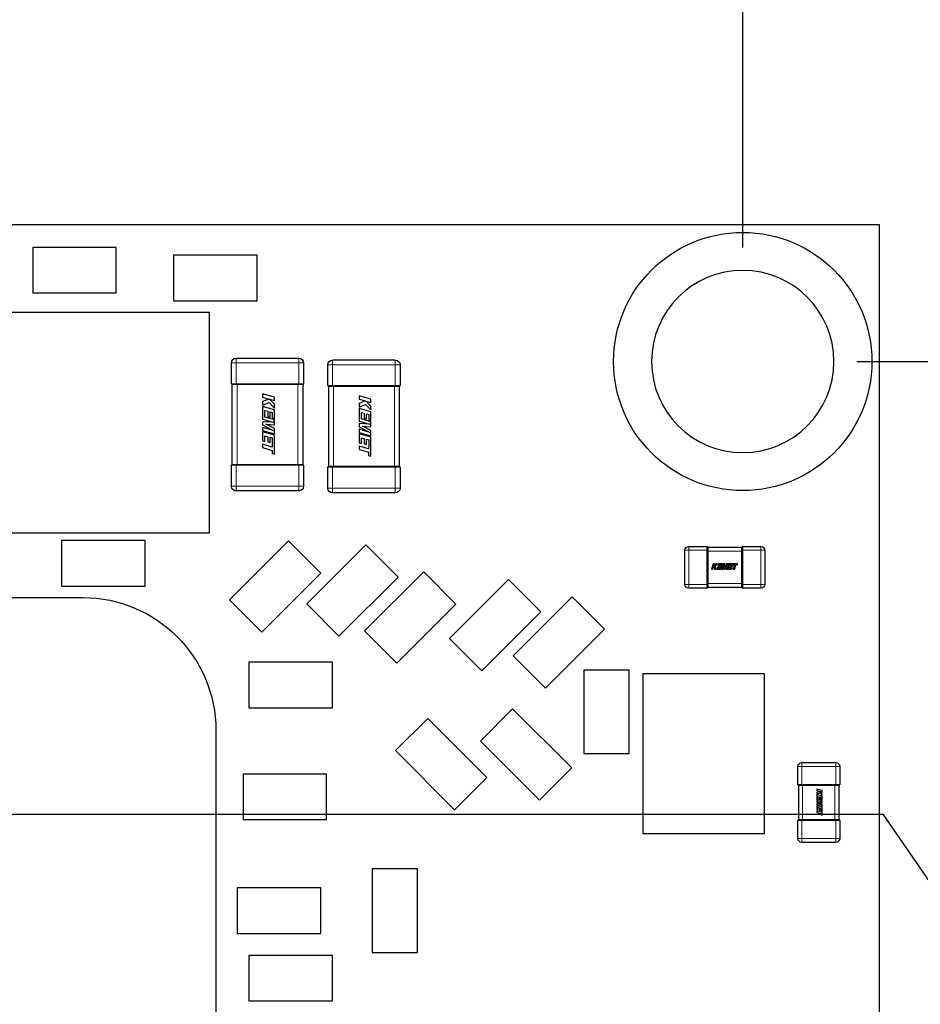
# Model space of a CAD drawing. Header units: millimetres. Extents: x 4 to 585, y 130 to 416.
# Tile 16 of 100: x 136 to 148, y 281 to 294. Entities that reach past the tile are written whole.
import ezdxf

# ---------------------------------------------------------------- set-up
doc = ezdxf.new("R2010")
doc.units = ezdxf.units.MM
doc.header["$LTSCALE"] = 0.75
for name, color, linetype, lineweight in [('Dimensions', 7, 'Continuous', 13), ('Visible', 7, 'Continuous', 25), ('Visible Narrow', 7, 'Continuous', 13)]:
    doc.layers.add(name, color=color, linetype=linetype, lineweight=lineweight)
doc.styles.get("Standard").update_dxf_attribs({"font": 'cour.ttf'})
doc.dimstyles.new('ISO-25', dxfattribs={"dimtxt": 2.5, "dimasz": 2.5, "dimexe": 1.5, "dimexo": 1.5, "dimgap": 1, "dimtad": 1, "dimdec": 1, "dimdsep": 46, "dimtxsty": 'Standard', "dimcen": 0, "dimclrd": 256, "dimclre": 256, "dimclrt": 256, "dimazin": 2, "dimtp": 0.1, "dimtm": 0.1, "dimtfac": 0.72, "dimtdec": 1, "dimtmove": 0, "dimatfit": 3, "dimfxl": 1, "dimarcsym": 0})

# ---------------------------------------------------------------- blocks, each defined once
blk = doc.blocks.new('*D59')
at = {"layer": 'Defpoints', "color": 0, "transparency": 16777216}
for p in [(145.7577, 289.494564), (157.843894, 289.472479)]:
    blk.add_point(p, dxfattribs=at)
at = {"layer": 'Dimensions', "lineweight": -2, "transparency": 16777216}
for p, q in [((147.2577, 289.494564), (150.7577, 289.494564)), ((150.7577, 289.494564), (152.843894, 289.472479)), ((152.843894, 289.472479), (168.403723, 289.472479))]:
    blk.add_line(p, q, dxfattribs=at)
at = {"layer": 'Dimensions', "transparency": 16777216, "insert": (163.623808, 291.877394), "char_height": 2.5, "attachment_point": 5}
blk.add_mtext('30.7', dxfattribs=at)
blk = doc.blocks.new('*D61')
at = {"layer": 'Defpoints', "color": 0, "transparency": 16777216}
for p in [(145.7577, 300.71712), (145.7577, 289.494564)]:
    blk.add_point(p, dxfattribs=at)
at = {"layer": 'Dimensions', "lineweight": -2, "transparency": 16777216}
blk.add_line((145.7577, 290.994564), (145.7577, 311.238487), dxfattribs=at)
at = {"layer": 'Dimensions', "transparency": 16777216, "insert": (143.352785, 306.477804), "char_height": 2.5, "attachment_point": 5, "rotation": 90}
blk.add_mtext('47.2', dxfattribs=at)
blk = doc.blocks.new('*D76')
at = {"layer": 'Defpoints', "color": 0, "transparency": 16777216}
for p in [(134.487104, 283.533671), (157.601203, 276.283685)]:
    blk.add_point(p, dxfattribs=at)
at = {"layer": 'Dimensions', "lineweight": -2, "transparency": 16777216}
for p, q in [((135.987104, 283.533671), (147.601203, 283.533671)), ((147.601203, 283.533671), (152.601203, 276.283685)), ((152.601203, 276.283685), (168.212315, 276.283685))]:
    blk.add_line(p, q, dxfattribs=at)
at = {"layer": 'Dimensions', "transparency": 16777216, "insert": (163.406759, 278.6886), "char_height": 2.5, "attachment_point": 5}
blk.add_mtext('24.7', dxfattribs=at)

msp = doc.modelspace()

# ---------------------------------------------------------------- linework, layer by layer
at = {"layer": 'Visible'}
for p, q in [((147.558, 291.295, -0.021), (99.97, 291.295, -0.021)), ((147.558, 258.795, -0.021), (147.558, 291.295, -0.021)), ((137.512, 290.997, 0.555), (136.412, 290.997, 0.555)), ((136.412, 290.997, 0.555), (136.412, 290.397, 0.555)), ((137.512, 290.397, 0.555), (137.512, 290.997, 0.555)), ((139.367, 290.895, 0.555), (138.267, 290.895, 0.555)), ((138.267, 290.895, 0.555), (138.267, 290.295, 0.555)), ((139.367, 290.295, 0.555), (139.367, 290.895, 0.555)), ((136.412, 290.397, 0.555), (137.512, 290.397, 0.555)), ((138.267, 290.295, 0.555), (139.367, 290.295, 0.555)), ((138.741, 290.14, 1.535), (135.641, 290.14, 1.535)), ((138.741, 287.24, 1.535), (138.741, 290.14, 1.535)), ((139.09, 289.54, 0.813), (139.915, 289.54, 0.813)), ((140.36, 289.515, 0.813), (141.185, 289.515, 0.813)), ((139.028, 289.202, 0.813), (139.028, 289.477, 0.813)), ((139.977, 289.477, 0.813), (139.977, 289.202, 0.813)), ((140.298, 289.177, 0.813), (140.298, 289.452, 0.813)), ((141.248, 289.452, 0.813), (141.248, 289.177, 0.813)), ((139.038, 288.14, 0.801), (139.038, 289.19, 0.801)), ((139.904, 289.19, 0.864), (139.101, 289.19, 0.864)), ((139.966, 289.19, 0.801), (139.966, 288.14, 0.801)), ((140.309, 288.115, 0.801), (140.309, 289.165, 0.801)), ((141.174, 289.165, 0.864), (140.371, 289.165, 0.864)), ((141.237, 289.165, 0.801), (141.237, 288.115, 0.801)), ((139.594, 289.025, 0.866), (139.439, 289.07, 0.866)), ((139.439, 289.07, 0.866), (139.439, 289.026, 0.866)), ((139.439, 289.026, 0.866), (139.523, 289.001, 0.866)), ((139.523, 289.001, 0.866), (139.439, 288.967, 0.866)), ((139.439, 288.967, 0.866), (139.439, 288.92, 0.866)), ((139.528, 289, 0.866), (139.594, 288.981, 0.866)), ((139.594, 288.933, 0.866), (139.528, 289, 0.866)), ((139.594, 288.981, 0.866), (139.594, 289.025, 0.866)), ((140.864, 289, 0.866), (140.708, 289.045, 0.866)), ((140.708, 289.045, 0.866), (140.708, 289, 0.866)), ((140.708, 289, 0.866), (140.793, 288.976, 0.866)), ((140.793, 288.976, 0.866), (140.708, 288.942, 0.866)), ((140.798, 288.974, 0.866), (140.864, 288.955, 0.866)), ((140.864, 288.908, 0.866), (140.798, 288.974, 0.866)), ((140.864, 288.955, 0.866), (140.864, 289, 0.866)), ((139.439, 288.92, 0.866), (139.523, 288.955, 0.866)), ((139.439, 288.902, 0.866), (139.439, 288.734, 0.866)), ((139.594, 288.858, 0.866), (139.439, 288.902, 0.866)), ((139.468, 288.85, 0.866), (139.507, 288.839, 0.866)), ((139.468, 288.763, 0.866), (139.468, 288.85, 0.866)), ((139.507, 288.839, 0.866), (139.507, 288.772, 0.866)), ((139.523, 288.955, 0.866), (139.594, 288.882, 0.866)), ((139.594, 288.882, 0.866), (139.594, 288.933, 0.866)), ((139.594, 288.742, 0.866), (139.594, 288.858, 0.866)), ((140.708, 288.942, 0.866), (140.708, 288.894, 0.866)), ((140.708, 288.894, 0.866), (140.793, 288.93, 0.866)), ((140.708, 288.877, 0.866), (140.708, 288.709, 0.866)), ((140.864, 288.832, 0.866), (140.708, 288.877, 0.866)), ((140.793, 288.93, 0.866), (140.864, 288.857, 0.866)), ((140.864, 288.857, 0.866), (140.864, 288.908, 0.866)), ((139.439, 288.734, 0.866), (139.577, 288.694, 0.866)), ((139.594, 288.727, 0.866), (139.468, 288.763, 0.866)), ((139.507, 288.772, 0.866), (139.536, 288.763, 0.866)), ((139.536, 288.83, 0.866), (139.565, 288.822, 0.866)), ((139.536, 288.763, 0.866), (139.536, 288.83, 0.866)), ((139.565, 288.822, 0.866), (139.565, 288.751, 0.866)), ((139.565, 288.751, 0.866), (139.594, 288.742, 0.866)), ((139.594, 288.66, 0.866), (139.594, 288.727, 0.866)), ((140.708, 288.709, 0.866), (140.847, 288.669, 0.866)), ((140.738, 288.824, 0.866), (140.777, 288.813, 0.866)), ((140.738, 288.738, 0.866), (140.738, 288.824, 0.866)), ((140.864, 288.701, 0.866), (140.738, 288.738, 0.866)), ((140.777, 288.813, 0.866), (140.777, 288.746, 0.866)), ((140.777, 288.746, 0.866), (140.806, 288.738, 0.866)), ((140.806, 288.805, 0.866), (140.835, 288.796, 0.866)), ((140.806, 288.738, 0.866), (140.806, 288.805, 0.866)), ((140.835, 288.796, 0.866), (140.835, 288.725, 0.866)), ((140.835, 288.725, 0.866), (140.864, 288.717, 0.866)), ((140.864, 288.717, 0.866), (140.864, 288.832, 0.866)), ((139.439, 288.702, 0.866), (139.439, 288.661, 0.866)), ((139.577, 288.694, 0.866), (139.439, 288.702, 0.866)), ((139.439, 288.661, 0.866), (139.578, 288.587, 0.866)), ((139.439, 288.627, 0.866), (139.439, 288.587, 0.866)), ((139.578, 288.587, 0.866), (139.439, 288.627, 0.866)), ((139.439, 288.587, 0.866), (139.594, 288.543, 0.866)), ((139.483, 288.668, 0.866), (139.594, 288.66, 0.866)), ((139.594, 288.611, 0.866), (139.483, 288.668, 0.866)), ((139.594, 288.543, 0.866), (139.594, 288.611, 0.866)), ((140.708, 288.677, 0.866), (140.708, 288.635, 0.866)), ((140.847, 288.669, 0.866), (140.708, 288.677, 0.866)), ((140.708, 288.635, 0.866), (140.848, 288.562, 0.866)), ((140.708, 288.602, 0.866), (140.708, 288.562, 0.866)), ((140.848, 288.562, 0.866), (140.708, 288.602, 0.866)), ((140.753, 288.642, 0.866), (140.864, 288.635, 0.866)), ((140.864, 288.586, 0.866), (140.753, 288.642, 0.866)), ((140.864, 288.635, 0.866), (140.864, 288.701, 0.866)), ((140.864, 288.517, 0.866), (140.864, 288.586, 0.866)), ((139.439, 288.569, 0.866), (139.439, 288.451, 0.866)), ((139.594, 288.524, 0.866), (139.439, 288.569, 0.866)), ((139.439, 288.451, 0.866), (139.468, 288.442, 0.866)), ((139.468, 288.516, 0.866), (139.507, 288.505, 0.866)), ((139.468, 288.442, 0.866), (139.468, 288.516, 0.866)), ((139.507, 288.505, 0.866), (139.507, 288.438, 0.866)), ((139.536, 288.497, 0.866), (139.565, 288.488, 0.866)), ((139.536, 288.43, 0.866), (139.536, 288.497, 0.866)), ((139.565, 288.488, 0.866), (139.565, 288.417, 0.866)), ((139.594, 288.273, 0.866), (139.594, 288.524, 0.866)), ((140.708, 288.562, 0.866), (140.864, 288.517, 0.866)), ((140.708, 288.543, 0.866), (140.708, 288.425, 0.866)), ((140.864, 288.498, 0.866), (140.708, 288.543, 0.866)), ((140.738, 288.49, 0.866), (140.777, 288.479, 0.866)), ((140.738, 288.417, 0.866), (140.738, 288.49, 0.866)), ((140.777, 288.479, 0.866), (140.777, 288.412, 0.866)), ((140.806, 288.471, 0.866), (140.835, 288.463, 0.866)), ((140.806, 288.404, 0.866), (140.806, 288.471, 0.866)), ((140.835, 288.463, 0.866), (140.835, 288.391, 0.866)), ((140.864, 288.248, 0.866), (140.864, 288.498, 0.866)), ((139.439, 288.405, 0.866), (139.439, 288.361, 0.866)), ((139.564, 288.369, 0.866), (139.439, 288.405, 0.866)), ((139.439, 288.361, 0.866), (139.564, 288.325, 0.866)), ((139.507, 288.438, 0.866), (139.536, 288.43, 0.866)), ((139.565, 288.417, 0.866), (139.564, 288.369, 0.866)), ((139.564, 288.325, 0.866), (139.564, 288.282, 0.866)), ((140.708, 288.425, 0.866), (140.738, 288.417, 0.866)), ((140.708, 288.38, 0.866), (140.708, 288.336, 0.866)), ((140.834, 288.344, 0.866), (140.708, 288.38, 0.866)), ((140.708, 288.336, 0.866), (140.834, 288.299, 0.866)), ((140.777, 288.412, 0.866), (140.806, 288.404, 0.866)), ((140.835, 288.391, 0.866), (140.834, 288.344, 0.866)), ((139.564, 288.282, 0.866), (139.594, 288.273, 0.866)), ((140.834, 288.299, 0.866), (140.834, 288.257, 0.866)), ((140.834, 288.257, 0.866), (140.864, 288.248, 0.866)), ((139.028, 287.852, 0.813), (139.028, 288.128, 0.813)), ((139.101, 288.14, 0.864), (139.904, 288.14, 0.864)), ((139.977, 288.128, 0.813), (139.977, 287.852, 0.813)), ((140.298, 287.827, 0.813), (140.298, 288.103, 0.813)), ((140.371, 288.115, 0.864), (141.174, 288.115, 0.864)), ((141.248, 288.103, 0.813), (141.248, 287.827, 0.813)), ((139.915, 287.79, 0.813), (139.09, 287.79, 0.813)), ((141.185, 287.765, 0.813), (140.36, 287.765, 0.813)), ((135.641, 287.24, 1.535), (138.741, 287.24, 1.535)), ((137.893, 287.136, 0.555), (136.793, 287.136, 0.555)), ((136.793, 287.136, 0.555), (136.793, 286.536, 0.555)), ((137.893, 286.536, 0.555), (137.893, 287.136, 0.555)), ((139.781, 287.132, 0.555), (139.003, 286.355, 0.555)), ((140.205, 286.708, 0.555), (139.781, 287.132, 0.555)), ((140.797, 287.082, 0.555), (140.019, 286.304, 0.555)), ((141.221, 286.657, 0.555), (140.797, 287.082, 0.555)), ((145.047, 287.06, 0.505), (145.285, 287.06, 0.505)), ((145.297, 287.049, 0.493), (145.747, 287.049, 0.493)), ((145.759, 287.06, 0.505), (145.997, 287.06, 0.505)), ((144.997, 286.56, 0.505), (144.997, 287.01, 0.505)), ((145.297, 287.01, 0.543), (145.297, 287.009, 0.543)), ((145.297, 286.999, 0.544), (145.297, 286.571, 0.544)), ((145.747, 287.009, 0.543), (145.747, 287.01, 0.543)), ((145.747, 286.571, 0.544), (145.747, 286.999, 0.544)), ((146.047, 287.01, 0.505), (146.047, 286.56, 0.505)), ((145.367, 286.829, 0.546), (145.347, 286.761, 0.546)), ((145.366, 286.761, 0.546), (145.377, 286.798, 0.546)), ((145.386, 286.829, 0.546), (145.367, 286.829, 0.546)), ((145.377, 286.798, 0.546), (145.392, 286.761, 0.546)), ((145.378, 286.8, 0.546), (145.386, 286.829, 0.546)), ((145.406, 286.829, 0.546), (145.378, 286.8, 0.546)), ((145.397, 286.798, 0.546), (145.428, 286.829, 0.546)), ((145.412, 286.761, 0.546), (145.397, 286.798, 0.546)), ((145.428, 286.829, 0.546), (145.406, 286.829, 0.546)), ((145.439, 286.829, 0.546), (145.42, 286.761, 0.546)), ((145.489, 286.829, 0.546), (145.439, 286.829, 0.546)), ((145.442, 286.774, 0.546), (145.447, 286.791, 0.546)), ((145.48, 286.774, 0.546), (145.442, 286.774, 0.546)), ((145.447, 286.791, 0.546), (145.476, 286.791, 0.546)), ((145.451, 286.803, 0.546), (145.454, 286.816, 0.546)), ((145.48, 286.803, 0.546), (145.451, 286.803, 0.546)), ((145.454, 286.816, 0.546), (145.485, 286.816, 0.546)), ((145.476, 286.791, 0.546), (145.48, 286.803, 0.546)), ((145.495, 286.829, 0.546), (145.48, 286.774, 0.546)), ((145.485, 286.816, 0.546), (145.489, 286.829, 0.546)), ((145.492, 286.761, 0.546), (145.509, 286.821, 0.546)), ((145.524, 286.829, 0.546), (145.495, 286.829, 0.546)), ((145.509, 286.821, 0.546), (145.506, 286.761, 0.546)), ((145.521, 286.781, 0.546), (145.524, 286.829, 0.546)), ((145.545, 286.829, 0.546), (145.521, 286.781, 0.546)), ((145.524, 286.761, 0.546), (145.556, 286.822, 0.546)), ((145.556, 286.822, 0.546), (145.539, 286.761, 0.546)), ((145.575, 286.829, 0.546), (145.545, 286.829, 0.546)), ((145.556, 286.761, 0.546), (145.575, 286.829, 0.546)), ((145.583, 286.829, 0.546), (145.564, 286.761, 0.546)), ((145.691, 286.829, 0.546), (145.583, 286.829, 0.546)), ((145.587, 286.774, 0.546), (145.591, 286.791, 0.546)), ((145.618, 286.774, 0.546), (145.587, 286.774, 0.546)), ((145.591, 286.791, 0.546), (145.62, 286.791, 0.546)), ((145.595, 286.803, 0.546), (145.599, 286.816, 0.546)), ((145.624, 286.803, 0.546), (145.595, 286.803, 0.546)), ((145.599, 286.816, 0.546), (145.629, 286.816, 0.546)), ((145.615, 286.761, 0.546), (145.618, 286.774, 0.546)), ((145.62, 286.791, 0.546), (145.624, 286.803, 0.546)), ((145.629, 286.816, 0.546), (145.65, 286.816, 0.546)), ((145.65, 286.816, 0.546), (145.634, 286.761, 0.546)), ((145.653, 286.761, 0.546), (145.669, 286.816, 0.546)), ((145.669, 286.816, 0.546), (145.688, 286.816, 0.546)), ((145.688, 286.816, 0.546), (145.691, 286.829, 0.546)), ((139.427, 285.93, 0.555), (140.205, 286.708, 0.555)), ((140.443, 285.88, 0.555), (141.221, 286.657, 0.555)), ((141.559, 286.726, 0.555), (140.781, 285.948, 0.555)), ((141.983, 286.302, 0.555), (141.559, 286.726, 0.555)), ((145.347, 286.761, 0.546), (145.366, 286.761, 0.546)), ((145.392, 286.761, 0.546), (145.412, 286.761, 0.546)), ((145.42, 286.761, 0.546), (145.492, 286.761, 0.546)), ((145.506, 286.761, 0.546), (145.524, 286.761, 0.546)), ((145.539, 286.761, 0.546), (145.556, 286.761, 0.546)), ((145.564, 286.761, 0.546), (145.615, 286.761, 0.546)), ((145.634, 286.761, 0.546), (145.653, 286.761, 0.546)), ((136.793, 286.536, 0.555), (137.893, 286.536, 0.555)), ((142.676, 286.624, 0.555), (141.899, 285.847, 0.555)), ((143.101, 286.2, 0.555), (142.676, 286.624, 0.555)), ((145.285, 286.51, 0.505), (145.047, 286.51, 0.505)), ((145.297, 286.561, 0.543), (145.297, 286.56, 0.543)), ((145.747, 286.521, 0.493), (145.297, 286.521, 0.493)), ((145.747, 286.56, 0.543), (145.747, 286.561, 0.543)), ((145.997, 286.51, 0.505), (145.759, 286.51, 0.505)), ((116.474, 286.386, 1.625), (137.074, 286.386, 1.625)), ((143.515, 286.396, 0.555), (142.737, 285.618, 0.555)), ((143.939, 285.972, 0.555), (143.515, 286.396, 0.555)), ((139.003, 286.355, 0.555), (139.427, 285.93, 0.555)), ((140.019, 286.304, 0.555), (140.443, 285.88, 0.555)), ((141.205, 285.524, 0.555), (141.983, 286.302, 0.555)), ((142.323, 285.422, 0.555), (143.101, 286.2, 0.555)), ((140.781, 285.948, 0.555), (141.205, 285.524, 0.555)), ((143.161, 285.194, 0.555), (143.939, 285.972, 0.555)), ((141.899, 285.847, 0.555), (142.323, 285.422, 0.555)), ((142.737, 285.618, 0.555), (143.161, 285.194, 0.555)), ((140.357, 285.536, 0.555), (139.257, 285.536, 0.555)), ((139.257, 285.536, 0.555), (139.257, 284.936, 0.555)), ((140.357, 284.936, 0.555), (140.357, 285.536, 0.555)), ((144.265, 285.433, 0.555), (143.665, 285.433, 0.555)), ((143.665, 285.433, 0.555), (143.665, 284.333, 0.555)), ((144.265, 284.333, 0.555), (144.265, 285.433, 0.555)), ((146.043, 285.382, 0.555), (144.443, 285.382, 0.555)), ((144.443, 285.382, 0.555), (144.443, 283.282, 0.555)), ((146.043, 283.282, 0.555), (146.043, 285.382, 0.555)), ((139.257, 284.936, 0.555), (140.357, 284.936, 0.555)), ((142.729, 284.923, 0.555), (142.305, 284.498, 0.555)), ((143.507, 284.145, 0.555), (142.729, 284.923, 0.555)), ((141.612, 284.796, 0.555), (141.187, 284.371, 0.555)), ((142.39, 284.018, 0.555), (141.612, 284.796, 0.555)), ((138.824, 284.636, 1.625), (138.824, 264.036, 1.625)), ((142.305, 284.498, 0.555), (143.083, 283.721, 0.555)), ((141.187, 284.371, 0.555), (141.965, 283.594, 0.555)), ((143.665, 284.333, 0.555), (144.265, 284.333, 0.555)), ((146.534, 284.214, 0.505), (146.984, 284.214, 0.505)), ((140.281, 284.063, 0.555), (139.181, 284.063, 0.555)), ((139.181, 284.063, 0.555), (139.181, 283.463, 0.555)), ((140.281, 283.463, 0.555), (140.281, 284.063, 0.555)), ((143.083, 283.721, 0.555), (143.507, 284.145, 0.555)), ((146.484, 283.926, 0.505), (146.484, 284.164, 0.505)), ((147.034, 284.164, 0.505), (147.034, 283.926, 0.505)), ((141.965, 283.594, 0.555), (142.39, 284.018, 0.555)), ((146.495, 283.464, 0.493), (146.495, 283.914, 0.493)), ((146.535, 283.914, 0.543), (146.534, 283.914, 0.543)), ((146.973, 283.914, 0.544), (146.545, 283.914, 0.544)), ((146.984, 283.914, 0.543), (146.983, 283.914, 0.543)), ((147.023, 283.914, 0.493), (147.023, 283.464, 0.493)), ((146.803, 283.845, 0.546), (146.735, 283.864, 0.546)), ((146.735, 283.864, 0.546), (146.735, 283.845, 0.546)), ((146.735, 283.845, 0.546), (146.772, 283.834, 0.546)), ((146.772, 283.834, 0.546), (146.735, 283.82, 0.546)), ((146.735, 283.82, 0.546), (146.735, 283.799, 0.546)), ((146.735, 283.799, 0.546), (146.772, 283.814, 0.546)), ((146.735, 283.792, 0.546), (146.735, 283.719, 0.546)), ((146.803, 283.772, 0.546), (146.735, 283.792, 0.546)), ((146.772, 283.814, 0.546), (146.803, 283.783, 0.546)), ((146.774, 283.834, 0.546), (146.803, 283.826, 0.546)), ((146.803, 283.805, 0.546), (146.774, 283.834, 0.546)), ((146.803, 283.826, 0.546), (146.803, 283.845, 0.546)), ((146.803, 283.783, 0.546), (146.803, 283.805, 0.546)), ((146.735, 283.719, 0.546), (146.795, 283.702, 0.546)), ((146.735, 283.705, 0.546), (146.735, 283.687, 0.546)), ((146.795, 283.702, 0.546), (146.735, 283.705, 0.546)), ((146.735, 283.687, 0.546), (146.796, 283.656, 0.546)), ((146.735, 283.673, 0.546), (146.735, 283.656, 0.546)), ((146.796, 283.656, 0.546), (146.735, 283.673, 0.546)), ((146.735, 283.656, 0.546), (146.803, 283.636, 0.546)), ((146.748, 283.769, 0.546), (146.765, 283.764, 0.546)), ((146.748, 283.732, 0.546), (146.748, 283.769, 0.546)), ((146.803, 283.716, 0.546), (146.748, 283.732, 0.546)), ((146.755, 283.69, 0.546), (146.803, 283.687, 0.546)), ((146.803, 283.666, 0.546), (146.755, 283.69, 0.546)), ((146.765, 283.764, 0.546), (146.765, 283.735, 0.546)), ((146.765, 283.735, 0.546), (146.777, 283.732, 0.546)), ((146.777, 283.761, 0.546), (146.79, 283.757, 0.546)), ((146.777, 283.732, 0.546), (146.777, 283.761, 0.546)), ((146.79, 283.757, 0.546), (146.79, 283.726, 0.546)), ((146.79, 283.726, 0.546), (146.803, 283.723, 0.546)), ((146.803, 283.723, 0.546), (146.803, 283.772, 0.546)), ((146.803, 283.687, 0.546), (146.803, 283.716, 0.546)), ((146.803, 283.636, 0.546), (146.803, 283.666, 0.546)), ((146.735, 283.648, 0.546), (146.735, 283.597, 0.546)), ((146.803, 283.628, 0.546), (146.735, 283.648, 0.546)), ((146.735, 283.597, 0.546), (146.748, 283.593, 0.546)), ((146.735, 283.577, 0.546), (146.735, 283.558, 0.546)), ((146.79, 283.561, 0.546), (146.735, 283.577, 0.546)), ((146.735, 283.558, 0.546), (146.79, 283.542, 0.546)), ((146.748, 283.625, 0.546), (146.765, 283.62, 0.546)), ((146.748, 283.593, 0.546), (146.748, 283.625, 0.546)), ((146.765, 283.62, 0.546), (146.765, 283.591, 0.546)), ((146.765, 283.591, 0.546), (146.777, 283.588, 0.546)), ((146.777, 283.616, 0.546), (146.79, 283.613, 0.546)), ((146.777, 283.588, 0.546), (146.777, 283.616, 0.546)), ((146.79, 283.613, 0.546), (146.79, 283.582, 0.546)), ((146.79, 283.582, 0.546), (146.79, 283.561, 0.546)), ((146.79, 283.542, 0.546), (146.79, 283.524, 0.546)), ((146.79, 283.524, 0.546), (146.803, 283.52, 0.546)), ((146.803, 283.52, 0.546), (146.803, 283.628, 0.546)), ((139.181, 283.463, 0.555), (140.281, 283.463, 0.555)), ((146.484, 283.214, 0.505), (146.484, 283.452, 0.505)), ((146.534, 283.464, 0.543), (146.535, 283.464, 0.543)), ((146.545, 283.464, 0.544), (146.973, 283.464, 0.544)), ((146.983, 283.464, 0.543), (146.984, 283.464, 0.543)), ((147.034, 283.452, 0.505), (147.034, 283.214, 0.505)), ((144.443, 283.282, 0.555), (146.043, 283.282, 0.555)), ((146.984, 283.164, 0.505), (146.534, 283.164, 0.505)), ((141.479, 282.814, 0.555), (140.879, 282.814, 0.555)), ((140.879, 282.814, 0.555), (140.879, 281.714, 0.555)), ((141.479, 281.714, 0.555), (141.479, 282.814, 0.555)), ((140.205, 282.564, 0.555), (139.105, 282.564, 0.555)), ((139.105, 282.564, 0.555), (139.105, 281.964, 0.555)), ((140.205, 281.964, 0.555), (140.205, 282.564, 0.555)), ((139.105, 281.964, 0.555), (140.205, 281.964, 0.555)), ((140.879, 281.714, 0.555), (141.479, 281.714, 0.555)), ((140.357, 281.675, 0.555), (139.257, 281.675, 0.555)), ((139.257, 281.675, 0.555), (139.257, 281.075, 0.555)), ((140.357, 281.075, 0.555), (140.357, 281.675, 0.555)), ((139.257, 281.075, 0.555), (140.357, 281.075, 0.555))]:
    msp.add_line(p, q, dxfattribs=at)
msp.add_circle((145.758, 289.495, -0.001), 1.7, dxfattribs=at)
at = {"layer": 'Visible', "extrusion": (0, 0, -1)}
msp.add_circle((-145.758, 289.495, 0.001), 1.2, dxfattribs=at)
at = {"layer": 'Visible', "extrusion": (5.1034e-12, 0, -1)}
for centre, radius, start, end in [((-139.09, 289.477, -0.813), 0.0625, 0, 90), ((-139.915, 289.477, -0.813), 0.0625, 90, 180), ((-140.36, 289.452, -0.813), 0.0625, 0, 90), ((-141.185, 289.452, -0.813), 0.0625, 90, 180), ((-139.965, 289.202, -0.813), 0.012, 180, 269.8836), ((-141.236, 289.177, -0.813), 0.012, 180, 269.8836), ((-139.04, 288.128, -0.813), 0.012, 0, 89.8836), ((-140.31, 288.103, -0.813), 0.012, 0, 89.8836), ((-139.09, 287.852, -0.813), 0.0625, 270, 0), ((-139.915, 287.852, -0.813), 0.0625, 180, 270), ((-140.36, 287.827, -0.813), 0.0625, 270, 0), ((-141.185, 287.827, -0.813), 0.0625, 180, 270), ((-146.534, 284.164, -0.505), 0.05, 0, 90), ((-146.984, 284.164, -0.505), 0.05, 90, 180), ((-146.534, 283.214, -0.505), 0.05, 270, 360), ((-146.984, 283.214, -0.505), 0.05, 180, 270)]:
    msp.add_arc(centre, radius, start, end, dxfattribs=at)
at = {"layer": 'Visible'}
for centre, start, end in [((139.04, 289.202, 0.813), 180, 269.9248), ((140.31, 289.177, 0.813), 180, 269.9248), ((139.965, 288.128, 0.813), 0, 89.9248), ((141.236, 288.103, 0.813), 0, 89.9248), ((145.285, 287.048, 0.505), 0, 90), ((145.759, 287.048, 0.505), 90, 180), ((145.285, 286.522, 0.505), 270, 360), ((145.759, 286.522, 0.505), 180, 270), ((146.496, 283.926, 0.505), 180, 270), ((147.022, 283.926, 0.505), 270, 360), ((146.496, 283.452, 0.505), 90, 180), ((147.022, 283.452, 0.505), 0, 90)]:
    msp.add_arc(centre, 0.012, start, end, dxfattribs=at)
at = {"layer": 'Visible', "extrusion": (0, -1, 0)}
for centre, radius, start, end in [((139.09, 0.813, -289.19), 0.0505, 90.1549, 179.8451), ((139.915, 0.813, -289.19), 0.0505, 0.1549, 89.8451), ((140.36, 0.813, -289.165), 0.0505, 90.1549, 179.8451), ((141.185, 0.813, -289.165), 0.0505, 0.1549, 89.8451), ((139.101, 0.802, -288.14), 0.0625, 169.736, 169.8631), ((139.101, 0.802, -288.14), 0.0625, 100.1369, 100.264), ((139.904, 0.802, -288.14), 0.0625, 79.736, 79.8631), ((140.371, 0.802, -288.115), 0.0625, 169.736, 169.8631), ((140.371, 0.802, -288.115), 0.0625, 100.1369, 100.264), ((141.174, 0.802, -288.115), 0.0625, 79.736, 79.8631), ((146.534, 0.505, -283.914), 0.038, 90, 180), ((146.984, 0.505, -283.914), 0.038, 0, 90)]:
    msp.add_arc(centre, radius, start, end, dxfattribs=at)
at = {"layer": 'Visible', "extrusion": (0, 1, 0)}
for centre, radius, start, end in [((-139.101, 0.802, 289.19), 0.0625, 79.736, 79.8631), ((-139.904, 0.802, 289.19), 0.0625, 100.1369, 100.264), ((-139.904, 0.802, 289.19), 0.0625, 169.736, 169.8631), ((-140.371, 0.802, 289.165), 0.0625, 79.736, 79.8631), ((-141.174, 0.802, 289.165), 0.0625, 100.1369, 100.264), ((-141.174, 0.802, 289.165), 0.0625, 169.736, 169.8631), ((-139.09, 0.813, 288.14), 0.0505, 0.1549, 89.8451), ((-139.915, 0.813, 288.14), 0.0505, 90.1549, 179.8451), ((-140.36, 0.813, 288.115), 0.0505, 0.1549, 89.8451), ((-141.185, 0.813, 288.115), 0.0505, 90.1549, 179.8451), ((-146.534, 0.505, 283.464), 0.038, 360, 90), ((-146.984, 0.505, 283.464), 0.038, 90, 180)]:
    msp.add_arc(centre, radius, start, end, dxfattribs=at)
at = {"layer": 'Visible', "extrusion": (0, 5.1034e-12, -1)}
for centre, start, end in [((-145.047, 287.01, -0.505), 0, 90), ((-145.997, 287.01, -0.505), 90, 180), ((-145.047, 286.56, -0.505), 270, 0), ((-145.997, 286.56, -0.505), 180, 270)]:
    msp.add_arc(centre, 0.05, start, end, dxfattribs=at)
at = {"layer": 'Visible', "extrusion": (1, 0, 0)}
for centre, start, end in [((287.01, 0.505, 145.297), 0, 90), ((286.56, 0.505, 145.297), 90, 180)]:
    msp.add_arc(centre, 0.038, start, end, dxfattribs=at)
at = {"layer": 'Visible', "extrusion": (-1, 0, 0)}
for centre, start, end in [((-287.01, 0.505, -145.747), 90, 180), ((-286.56, 0.505, -145.747), 360, 90)]:
    msp.add_arc(centre, 0.038, start, end, dxfattribs=at)
at = {"layer": 'Visible', "extrusion": (0, 0, -1)}
msp.add_arc((-137.074, 284.636, -1.625), 1.75, 90, 180, dxfattribs=at)
at = {"layer": 'Visible'}
for points in [[(139.101, 289.19, 0.864), (139.098, 289.19, 0.864), (139.094, 289.19, 0.864), (139.09, 289.19, 0.863)], [(139.915, 289.19, 0.863), (139.911, 289.19, 0.864), (139.907, 289.19, 0.864), (139.904, 289.19, 0.864)], [(140.371, 289.165, 0.864), (140.368, 289.165, 0.864), (140.364, 289.165, 0.864), (140.36, 289.165, 0.863)], [(141.185, 289.165, 0.863), (141.181, 289.165, 0.864), (141.177, 289.165, 0.864), (141.174, 289.165, 0.864)], [(139.09, 288.14, 0.863), (139.094, 288.14, 0.864), (139.098, 288.14, 0.864), (139.101, 288.14, 0.864)], [(139.904, 288.14, 0.864), (139.907, 288.14, 0.864), (139.911, 288.14, 0.864), (139.915, 288.14, 0.863)], [(140.36, 288.115, 0.863), (140.364, 288.115, 0.864), (140.368, 288.115, 0.864), (140.371, 288.115, 0.864)], [(141.174, 288.115, 0.864), (141.177, 288.115, 0.864), (141.181, 288.115, 0.864), (141.185, 288.115, 0.863)], [(145.297, 287.009, 0.543), (145.297, 287.006, 0.544), (145.297, 287.003, 0.544), (145.297, 286.999, 0.544)], [(145.747, 286.999, 0.544), (145.747, 287.003, 0.544), (145.747, 287.006, 0.544), (145.747, 287.009, 0.543)], [(145.297, 286.571, 0.544), (145.297, 286.568, 0.544), (145.297, 286.565, 0.544), (145.297, 286.561, 0.543)], [(145.747, 286.561, 0.543), (145.747, 286.565, 0.544), (145.747, 286.568, 0.544), (145.747, 286.571, 0.544)], [(146.545, 283.914, 0.544), (146.542, 283.914, 0.544), (146.539, 283.914, 0.544), (146.535, 283.914, 0.543)], [(146.983, 283.914, 0.543), (146.98, 283.914, 0.544), (146.976, 283.914, 0.544), (146.973, 283.914, 0.544)], [(146.535, 283.464, 0.543), (146.539, 283.464, 0.544), (146.542, 283.464, 0.544), (146.545, 283.464, 0.544)], [(146.973, 283.464, 0.544), (146.976, 283.464, 0.544), (146.98, 283.464, 0.544), (146.983, 283.464, 0.543)]]:
    msp.add_open_spline(points, degree=3, dxfattribs=at)
at = {"layer": 'Visible Narrow'}
for p, q in [((139.09, 289.477, 0.875), (139.09, 289.202, 0.875)), ((139.915, 289.477, 0.875), (139.09, 289.477, 0.875)), ((139.915, 289.202, 0.875), (139.915, 289.477, 0.875)), ((140.36, 289.452, 0.875), (140.36, 289.177, 0.875)), ((141.185, 289.452, 0.875), (140.36, 289.452, 0.875)), ((141.185, 289.177, 0.875), (141.185, 289.452, 0.875)), ((139.09, 289.202, 0.875), (139.915, 289.202, 0.875)), ((139.102, 289.19, 0.864), (139.102, 288.14, 0.864)), ((139.903, 288.14, 0.864), (139.903, 289.19, 0.864)), ((140.36, 289.177, 0.875), (141.185, 289.177, 0.875)), ((140.372, 289.165, 0.864), (140.372, 288.115, 0.864)), ((141.173, 288.115, 0.864), (141.173, 289.165, 0.864)), ((139.915, 288.128, 0.875), (139.09, 288.128, 0.875)), ((139.09, 288.128, 0.875), (139.09, 287.852, 0.875)), ((139.915, 287.852, 0.875), (139.915, 288.128, 0.875)), ((141.185, 288.103, 0.875), (140.36, 288.103, 0.875)), ((140.36, 288.103, 0.875), (140.36, 287.827, 0.875)), ((141.185, 287.827, 0.875), (141.185, 288.103, 0.875)), ((139.09, 287.852, 0.875), (139.915, 287.852, 0.875)), ((140.36, 287.827, 0.875), (141.185, 287.827, 0.875)), ((145.285, 287.01, 0.555), (145.047, 287.01, 0.555)), ((145.047, 287.01, 0.555), (145.047, 286.56, 0.555)), ((145.285, 286.56, 0.555), (145.285, 287.01, 0.555)), ((145.747, 286.998, 0.544), (145.297, 286.998, 0.544)), ((145.997, 287.01, 0.555), (145.759, 287.01, 0.555)), ((145.759, 287.01, 0.555), (145.759, 286.56, 0.555)), ((145.997, 286.56, 0.555), (145.997, 287.01, 0.555)), ((145.047, 286.56, 0.555), (145.285, 286.56, 0.555)), ((145.297, 286.572, 0.544), (145.747, 286.572, 0.544)), ((145.759, 286.56, 0.555), (145.997, 286.56, 0.555)), ((146.534, 284.164, 0.555), (146.534, 283.926, 0.555)), ((146.984, 284.164, 0.555), (146.534, 284.164, 0.555)), ((146.984, 283.926, 0.555), (146.984, 284.164, 0.555)), ((146.534, 283.926, 0.555), (146.984, 283.926, 0.555)), ((146.546, 283.914, 0.544), (146.546, 283.464, 0.544)), ((146.972, 283.464, 0.544), (146.972, 283.914, 0.544)), ((146.984, 283.452, 0.555), (146.534, 283.452, 0.555)), ((146.534, 283.452, 0.555), (146.534, 283.214, 0.555)), ((146.984, 283.214, 0.555), (146.984, 283.452, 0.555)), ((146.534, 283.214, 0.555), (146.984, 283.214, 0.555))]:
    msp.add_line(p, q, dxfattribs=at)
at = {"layer": 'Visible Narrow', "extrusion": (-1, 0, -5.1034e-12)}
for centre, radius, end in [((-289.477, 0.813, -139.09), 0.0625, 180), ((-289.477, 0.813, -139.915), 0.0625, 180), ((-289.452, 0.813, -140.36), 0.0625, 180), ((-289.452, 0.813, -141.185), 0.0625, 180), ((-288.128, 0.863, -139.09), 0.012, 179.8836), ((-288.128, 0.863, -139.915), 0.012, 179.8836), ((-288.103, 0.863, -140.36), 0.012, 179.8836), ((-288.103, 0.863, -141.185), 0.012, 179.8836), ((-284.164, 0.505, -146.534), 0.05, 180), ((-284.164, 0.505, -146.984), 0.05, 180), ((-283.452, 0.543, -146.534), 0.012, 180), ((-283.452, 0.543, -146.984), 0.012, 180)]:
    msp.add_arc(centre, radius, 90, end, dxfattribs=at)
at = {"layer": 'Visible Narrow', "extrusion": (0, 1, 0)}
for centre, radius, start, end in [((-139.09, 0.813, 289.477), 0.0625, 360, 90), ((-139.915, 0.813, 289.477), 0.0625, 90, 180), ((-140.36, 0.813, 289.452), 0.0625, 360, 90), ((-141.185, 0.813, 289.452), 0.0625, 90, 180), ((-139.09, 0.813, 289.202), 0.0625, 360, 90), ((-139.915, 0.813, 289.202), 0.0625, 90, 180), ((-140.36, 0.813, 289.177), 0.0625, 360, 90), ((-141.185, 0.813, 289.177), 0.0625, 90, 180), ((-146.534, 0.505, 284.164), 0.05, 360, 90), ((-146.984, 0.505, 284.164), 0.05, 90, 180), ((-146.534, 0.505, 283.926), 0.05, 360, 90), ((-146.984, 0.505, 283.926), 0.05, 90, 180)]:
    msp.add_arc(centre, radius, start, end, dxfattribs=at)
at = {"layer": 'Visible Narrow', "extrusion": (1, 0, 5.1034e-12)}
for centre, radius, end in [((289.202, 0.863, 139.09), 0.012, 179.8836), ((289.202, 0.863, 139.915), 0.012, 179.8836), ((289.177, 0.863, 140.36), 0.012, 179.8836), ((289.177, 0.863, 141.185), 0.012, 179.8836), ((287.852, 0.813, 139.09), 0.0625, 180), ((287.852, 0.813, 139.915), 0.0625, 180), ((287.827, 0.813, 140.36), 0.0625, 180), ((287.827, 0.813, 141.185), 0.0625, 180), ((283.926, 0.543, 146.534), 0.012, 180), ((283.926, 0.543, 146.984), 0.012, 180), ((283.214, 0.505, 146.534), 0.05, 180), ((283.214, 0.505, 146.984), 0.05, 180)]:
    msp.add_arc(centre, radius, 90, end, dxfattribs=at)
at = {"layer": 'Visible Narrow', "extrusion": (0, -1, 0)}
for centre, radius, start, end in [((139.09, 0.813, -288.128), 0.0625, 90, 180), ((139.915, 0.813, -288.128), 0.0625, 0, 90), ((140.36, 0.813, -288.103), 0.0625, 90, 180), ((141.185, 0.813, -288.103), 0.0625, 0, 90), ((139.09, 0.813, -287.852), 0.0625, 90, 180), ((139.915, 0.813, -287.852), 0.0625, 0, 90), ((140.36, 0.813, -287.827), 0.0625, 90, 180), ((141.185, 0.813, -287.827), 0.0625, 0, 90), ((146.534, 0.505, -283.452), 0.05, 90, 180), ((146.984, 0.505, -283.452), 0.05, 0, 90), ((146.534, 0.505, -283.214), 0.05, 90, 180), ((146.984, 0.505, -283.214), 0.05, 0, 90)]:
    msp.add_arc(centre, radius, start, end, dxfattribs=at)
at = {"layer": 'Visible Narrow', "extrusion": (-1, 0, 0)}
for centre, start, end in [((-287.01, 0.505, -145.047), 90, 180), ((-287.01, 0.505, -145.285), 90, 180), ((-286.56, 0.505, -145.047), 360, 90), ((-286.56, 0.505, -145.285), 360, 90)]:
    msp.add_arc(centre, 0.05, start, end, dxfattribs=at)
at = {"layer": 'Visible Narrow', "extrusion": (1, 0, 0)}
for centre, start, end in [((287.01, 0.505, 145.759), 0, 90), ((287.01, 0.505, 145.997), 0, 90), ((286.56, 0.505, 145.759), 90, 180), ((286.56, 0.505, 145.997), 90, 180)]:
    msp.add_arc(centre, 0.05, start, end, dxfattribs=at)
at = {"layer": 'Visible Narrow', "extrusion": (0, -1, -5.1034e-12)}
for centre, radius in [((145.047, 0.505, -287.01), 0.05), ((145.759, 0.543, -287.01), 0.012), ((145.047, 0.505, -286.56), 0.05), ((145.759, 0.543, -286.56), 0.012)]:
    msp.add_arc(centre, radius, 90, 180, dxfattribs=at)
at = {"layer": 'Visible Narrow', "extrusion": (0, 1, 5.1034e-12)}
for centre, radius in [((-145.285, 0.543, 287.01), 0.012), ((-145.997, 0.505, 287.01), 0.05), ((-145.285, 0.543, 286.56), 0.012), ((-145.997, 0.505, 286.56), 0.05)]:
    msp.add_arc(centre, radius, 90, 180, dxfattribs=at)

# ---------------------------------------------------------------- dimensions: what is measured, and where the dimension line sits
at = {"layer": 'Dimensions'}
for feature_location, offset, dtype, picture, middle in [((145.758, 289.495), (0, 11.223), 1, '*D61', (143.353, 306.478)), ((145.758, 289.495), (12.086, -0.022), 0, '*D59', (163.624, 291.877)), ((134.487, 283.534), (23.114, -7.25), 0, '*D76', (163.407, 278.689))]:
    dim = msp.add_ordinate_dim(feature_location=feature_location, offset=offset, dtype=dtype, origin=(98.558, 258.795), dimstyle='ISO-25', override={"dimlfac": 1}, dxfattribs=at)
    dim.commit()
    dim.dimension.update_dxf_attribs({"geometry": picture, "text_midpoint": middle})

doc.saveas('drawing.dxf')
